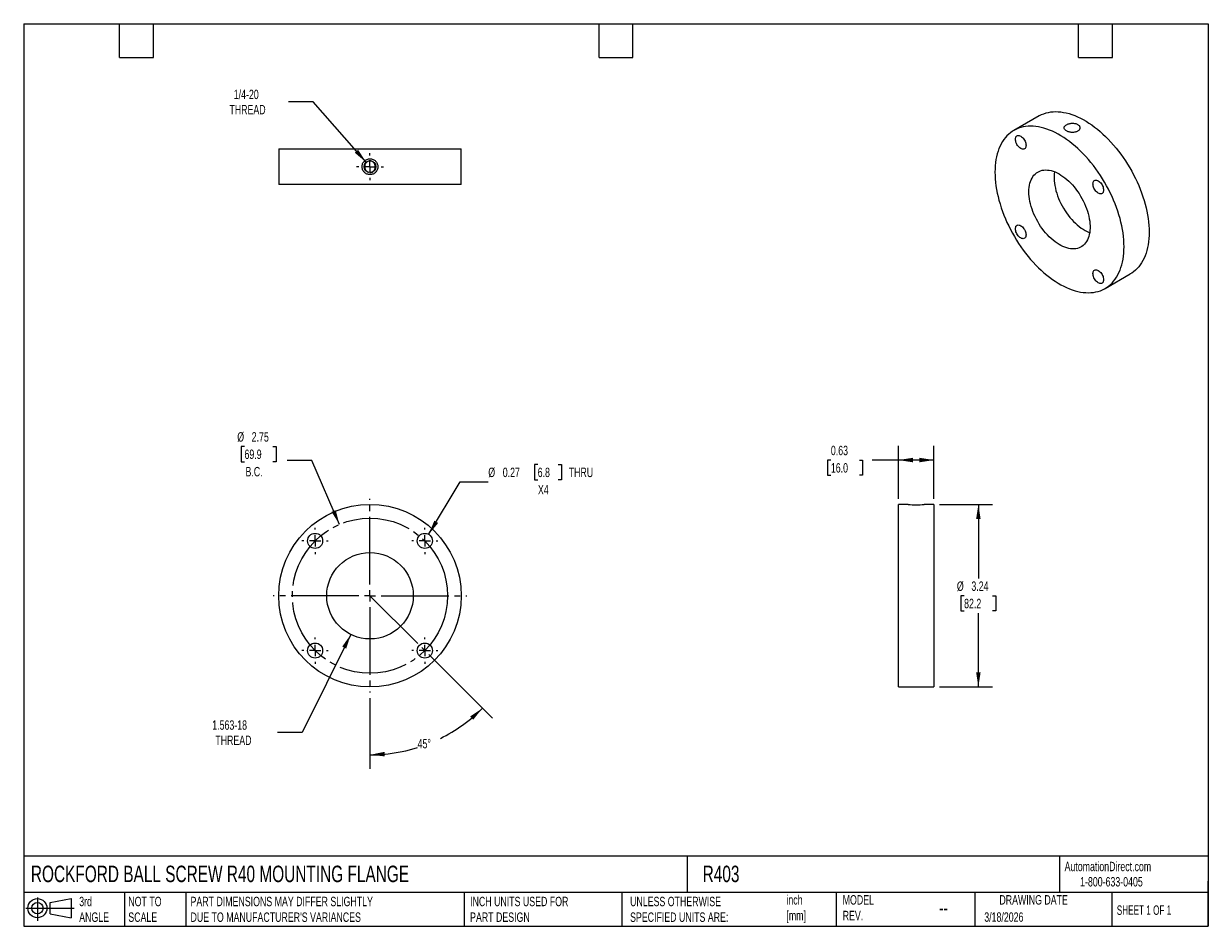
# Model space of a CAD drawing. Header units: inches. Extents: x 0.5 to 21.5, y 0.5 to 16.5.
import ezdxf

# ---------------------------------------------------------------- set-up
doc = ezdxf.new("R2010")
doc.units = ezdxf.units.IN
doc.header["$LTSCALE"] = 2
doc.header["$MEASUREMENT"] = 0
doc.linetypes.add('SLD-Center', pattern=[0.75, 0.6, -0.05, 0.05, -0.05])
doc.linetypes.add('SLD-Solid', pattern=[0])
doc.layers.add('CENTER', color=40, linetype='SLD-Center')
doc.layers.add('SLD-DEFPOINTS', color=7, linetype='Continuous')
doc.layers.add('DIMENSIONS', color=140, linetype='SLD-Solid', lineweight=25)
doc.layers.add('TEXT', color=140, linetype='SLD-Solid', lineweight=25)
doc.styles.add('SLDTEXTSTYLE0', font='TXT', dxfattribs={"width": 0.7})
doc.styles.add('SLDTEXTSTYLE1', font='TXT', dxfattribs={"width": 0.65})
doc.dimstyles.new('SLDDIMSTYLE0', dxfattribs={"dimtxt": 0.169922, "dimasz": 0.26, "dimexe": 0, "dimexo": 0.0625, "dimgap": 0.04248, "dimtad": 0, "dimtih": 1, "dimtoh": 1, "dimdec": 4, "dimlfac": 2, "dimzin": 12, "dimdsep": 46, "dimtxsty": 'SLDTEXTSTYLE0', "dimsah": 1, "dimcen": 0.09, "dimadec": 0, "dimazin": 3, "dimtfac": 1, "dimtdec": 0, "dimtofl": 0, "dimtmove": 0, "dimatfit": 3, "dimfxl": 0, "dimfrac": 2, "dimtolj": 1, "dimtzin": 12, "dimarcsym": 0})
doc.dimstyles.new('SLDDIMSTYLE1', dxfattribs={"dimtxt": 0.169922, "dimasz": 0.26, "dimexe": 0, "dimexo": 0.0625, "dimgap": 0.04248, "dimtad": 0, "dimtih": 1, "dimtoh": 1, "dimrnd": 1e-09, "dimzin": 12, "dimdsep": 46, "dimtxsty": 'SLDTEXTSTYLE0', "dimsah": 1, "dimcen": 0, "dimadec": 0, "dimazin": 3, "dimtfac": 1, "dimtofl": 0, "dimtmove": 0, "dimatfit": 3, "dimfxl": 0, "dimfrac": 2, "dimtolj": 1, "dimtzin": 12, "dimarcsym": 0})
doc.dimstyles.new('SLDDIMSTYLE2', dxfattribs={"dimtxt": 0.169922, "dimasz": 0.26, "dimexe": 0, "dimexo": 0.0625, "dimgap": 0.04248, "dimtad": 0, "dimtih": 1, "dimtoh": 1, "dimrnd": 1e-09, "dimzin": 12, "dimdsep": 46, "dimtxsty": 'SLDTEXTSTYLE0', "dimsah": 1, "dimcen": 0, "dimadec": 0, "dimazin": 3, "dimtfac": 1, "dimtofl": 0, "dimtmove": 0, "dimatfit": 3, "dimfxl": 0, "dimfrac": 2, "dimtolj": 1, "dimtzin": 12, "dimarcsym": 0})
doc.dimstyles.new('SLDDIMSTYLE3', dxfattribs={"dimtxt": 0.169922, "dimasz": 0.26, "dimexe": 0, "dimexo": 0.0625, "dimgap": 0.04248, "dimtad": 0, "dimtih": 1, "dimtoh": 1, "dimrnd": 1e-09, "dimdsep": 46, "dimtxsty": 'SLDTEXTSTYLE0', "dimsah": 1, "dimcen": 0, "dimadec": 0, "dimazin": 2, "dimtfac": 1, "dimtofl": 0, "dimtmove": 0, "dimatfit": 3, "dimfxl": 0, "dimfrac": 2, "dimtolj": 1, "dimtzin": 12, "dimarcsym": 0})
doc.dimstyles.new('SLDDIMSTYLE4', dxfattribs={"dimtxt": 0.169922, "dimasz": 0.26, "dimexe": 0, "dimexo": 0.0625, "dimgap": 0.04248, "dimtad": 0, "dimtih": 1, "dimtoh": 1, "dimrnd": 1e-09, "dimdsep": 46, "dimtxsty": 'SLDTEXTSTYLE0', "dimsah": 1, "dimcen": 0.09, "dimadec": 0, "dimazin": 2, "dimtfac": 1, "dimtofl": 0, "dimtmove": 0, "dimatfit": 3, "dimfxl": 0, "dimfrac": 2, "dimtolj": 1, "dimtzin": 12, "dimarcsym": 0})
doc.dimstyles.new('SLDDIMSTYLE5', dxfattribs={"dimtxt": 0.169922, "dimasz": 0.26, "dimexe": 0, "dimexo": 0.0625, "dimgap": 0.04248, "dimtad": 0, "dimtih": 1, "dimtoh": 1, "dimrnd": 1e-09, "dimzin": 12, "dimdsep": 46, "dimtxsty": 'SLDTEXTSTYLE0', "dimsah": 1, "dimcen": 0.09, "dimadec": 0, "dimazin": 3, "dimtfac": 1, "dimtofl": 0, "dimtmove": 0, "dimatfit": 3, "dimfxl": 0, "dimfrac": 2, "dimtolj": 1, "dimtzin": 12, "dimarcsym": 0})

# ---------------------------------------------------------------- blocks, each defined once
blk = doc.blocks.new('Block11')
at = {"color": 7, "linetype": 'SLD-Solid', "lineweight": 18}
for p, q in [((0, 0.227), (0.856, 0.227)), ((0.204, 0.418), (0.204, 0)), ((0.431, 0.328), (0.801, 0.396)), ((0.431, 0.126), (0.431, 0.328)), ((0.801, 0.396), (0.801, 0.058)), ((0.431, 0.126), (0.801, 0.058))]:
    blk.add_line(p, q, dxfattribs=at)
for radius in [0.169, 0.101]:
    blk.add_circle((0.204, 0.227), radius, dxfattribs=at)
blk = doc.blocks.new('Block12')
at = {"layer": 'SLD-DEFPOINTS'}
blk.add_blockref('Block11', (0, 0), dxfattribs=at)
blk = doc.blocks.new('_D')
at = {"layer": 'DIMENSIONS'}
for p, q in [((7.682, 5.317), (8.81, 4.189)), ((6.639, 4.543), (6.639, 3.29))]:
    blk.add_line(p, q, dxfattribs=at)
for start, end in [(296.2525, 315), (270, 287.4208)]:
    blk.add_arc((6.639, 6.36), 2.82, start, end, dxfattribs=at)
for points in [[(8.633, 4.366), (8.414, 4.22), (8.468, 4.161)], [(6.639, 3.54), (6.9, 3.512), (6.897, 3.592)]]:
    blk.add_solid(points, dxfattribs=at)
at = {"layer": 'DIMENSIONS', "insert": (7.483, 3.821), "char_height": 0.1667, "attachment_point": 1, "style": 'SLDTEXTSTYLE0'}
blk.add_mtext('45°', dxfattribs=at)
blk = doc.blocks.new('_D_1')
at = {"layer": 'DIMENSIONS'}
for p, q in [((4.414, 9.006), (4.357, 9.006)), ((4.357, 9.006), (4.357, 8.736)), ((4.919, 9.006), (4.976, 9.006)), ((4.976, 9.006), (4.976, 8.736)), ((4.357, 8.736), (4.414, 8.736)), ((4.976, 8.736), (4.919, 8.736)), ((5.61, 8.759), (5.172, 8.759)), ((6.097, 7.624), (5.61, 8.759))]:
    blk.add_line(p, q, dxfattribs=at)
blk.add_solid([(6.097, 7.624), (6.031, 7.878), (5.958, 7.847)], dxfattribs=at)
at = {"layer": 'DIMENSIONS', "char_height": 0.1667, "attachment_point": 1, "style": 'SLDTEXTSTYLE0'}
for s, insert in [('%%c', (4.286, 9.259)), ('2.75', (4.542, 9.259)), ('69.9', (4.414, 8.951)), ('B.C.', (4.432, 8.643))]:
    blk.add_mtext(s, dxfattribs=dict(at, insert=insert))
blk = doc.blocks.new('_D_2')
at = {"layer": 'DIMENSIONS'}
for p, q in [((6.298, 5.673), (5.436, 3.936)), ((5.436, 3.936), (4.998, 3.936))]:
    blk.add_line(p, q, dxfattribs=at)
blk.add_solid([(6.298, 5.673), (6.147, 5.458), (6.218, 5.423)], dxfattribs=at)
at = {"layer": 'DIMENSIONS', "char_height": 0.1667, "attachment_point": 1, "style": 'SLDTEXTSTYLE0'}
for s, insert in [('1.563-18', (3.843, 4.151)), ('THREAD', (3.897, 3.881))]:
    blk.add_mtext(s, dxfattribs=dict(at, insert=insert))
blk = doc.blocks.new('_D_3')
at = {"layer": 'DIMENSIONS'}
for p, q in [((9.612, 8.685), (9.555, 8.685)), ((9.555, 8.685), (9.555, 8.415)), ((9.975, 8.685), (10.032, 8.685)), ((10.032, 8.685), (10.032, 8.415)), ((9.555, 8.415), (9.612, 8.415)), ((10.032, 8.415), (9.975, 8.415)), ((7.679, 7.446), (8.236, 8.377)), ((8.236, 8.377), (8.736, 8.377))]:
    blk.add_line(p, q, dxfattribs=at)
blk.add_solid([(7.679, 7.446), (7.847, 7.649), (7.779, 7.69)], dxfattribs=at)
at = {"layer": 'DIMENSIONS', "char_height": 0.1667, "attachment_point": 1, "style": 'SLDTEXTSTYLE0'}
for s, insert in [('%%c', (8.736, 8.63)), ('0.27', (8.993, 8.63)), ('6.8', (9.612, 8.63)), ('THRU', (10.162, 8.63)), ('X4', (9.616, 8.322))]:
    blk.add_mtext(s, dxfattribs=dict(at, insert=insert))
blk = doc.blocks.new('SW_CENTERMARKSYMBOL_0')
at = {"layer": 'CENTER', "color": 0}
for p, q in [((0, 0.2), (0, 0.233)), ((-0.2, 0), (-0.233, 0)), ((0, 0), (-0.1, 0)), ((0, 0), (0, 0.1)), ((0, 0), (0, -0.1)), ((0, 0), (0.1, 0)), ((0.2, 0), (0.233, 0)), ((0, -0.2), (0, -0.233))]:
    blk.add_line(p, q, dxfattribs=at)
blk = doc.blocks.new('SW_CENTERMARKSYMBOL_1')
at = {"layer": 'CENTER', "color": 0}
for p, q in [((0, 0.2), (0, 0.233)), ((-0.2, 0), (-0.233, 0)), ((0, 0), (-0.1, 0)), ((0, 0), (0, 0.1)), ((0, 0), (0, -0.1)), ((0, 0), (0.1, 0)), ((0.2, 0), (0.233, 0)), ((0, -0.2), (0, -0.233))]:
    blk.add_line(p, q, dxfattribs=at)
blk = doc.blocks.new('SW_CENTERMARKSYMBOL_2')
at = {"layer": 'CENTER', "color": 0}
for p, q in [((0, 0.2), (0, 0.233)), ((-0.2, 0), (-0.233, 0)), ((0, 0), (-0.1, 0)), ((0, 0), (0, 0.1)), ((0, 0), (0, -0.1)), ((0, 0), (0.1, 0)), ((0.2, 0), (0.233, 0)), ((0, -0.2), (0, -0.233))]:
    blk.add_line(p, q, dxfattribs=at)
blk = doc.blocks.new('SW_CENTERMARKSYMBOL_3')
at = {"layer": 'CENTER', "color": 0}
for p, q in [((0, 0.2), (0, 0.233)), ((-0.2, 0), (-0.233, 0)), ((0, 0), (-0.1, 0)), ((0, 0), (0, 0.1)), ((0, 0), (0, -0.1)), ((0, 0), (0.1, 0)), ((0.2, 0), (0.233, 0)), ((0, -0.2), (0, -0.233))]:
    blk.add_line(p, q, dxfattribs=at)
blk = doc.blocks.new('SW_CENTERMARKSYMBOL_4')
at = {"layer": 'CENTER', "color": 0}
for p, q in [((0, 0.2), (0, 1.7175)), ((-0.2, 0), (-1.7175, 0)), ((0, 0), (-0.1, 0)), ((0, 0), (0, 0.1)), ((0, 0), (0, -0.1)), ((0, 0), (0.1, 0)), ((0.2, 0), (1.7175, 0)), ((0, -0.2), (0, -1.7175))]:
    blk.add_line(p, q, dxfattribs=at)
blk = doc.blocks.new('_D_4')
at = {"layer": 'DIMENSIONS'}
for p, q in [((16.006, 8.078), (16.006, 9.015)), ((16.636, 8.078), (16.636, 9.015)), ((14.809, 8.765), (14.752, 8.765)), ((14.752, 8.765), (14.752, 8.495)), ((15.314, 8.765), (15.371, 8.765)), ((15.371, 8.765), (15.371, 8.495)), ((16.006, 8.765), (15.544, 8.765)), ((16.636, 8.765), (16.006, 8.765)), ((14.752, 8.495), (14.809, 8.495)), ((15.371, 8.495), (15.314, 8.495))]:
    blk.add_line(p, q, dxfattribs=at)
for points in [[(16.006, 8.765), (16.266, 8.725), (16.266, 8.805)], [(16.636, 8.765), (16.376, 8.805), (16.376, 8.725)]]:
    blk.add_solid(points, dxfattribs=at)
at = {"layer": 'DIMENSIONS', "char_height": 0.1667, "attachment_point": 1, "style": 'SLDTEXTSTYLE0'}
for s, insert in [('0.63', (14.809, 9.018)), ('16.0', (14.809, 8.71))]:
    blk.add_mtext(s, dxfattribs=dict(at, insert=insert))
blk = doc.blocks.new('_D_5')
at = {"layer": 'DIMENSIONS'}
for p, q in [((16.736, 7.978), (17.674, 7.978)), ((17.424, 7.978), (17.424, 6.668)), ((17.171, 6.36), (17.114, 6.36)), ((17.114, 6.36), (17.114, 6.09)), ((17.676, 6.36), (17.733, 6.36)), ((17.733, 6.36), (17.733, 6.09)), ((17.114, 6.09), (17.171, 6.09)), ((17.733, 6.09), (17.676, 6.09)), ((17.424, 4.743), (17.424, 6.052)), ((16.736, 4.743), (17.674, 4.743))]:
    blk.add_line(p, q, dxfattribs=at)
for points in [[(17.424, 7.978), (17.384, 7.718), (17.464, 7.718)], [(17.424, 4.743), (17.464, 5.003), (17.384, 5.003)]]:
    blk.add_solid(points, dxfattribs=at)
at = {"layer": 'DIMENSIONS', "char_height": 0.1667, "attachment_point": 1, "style": 'SLDTEXTSTYLE0'}
for s, insert in [('%%c', (17.043, 6.613)), ('3.24', (17.3, 6.613)), ('82.2', (17.171, 6.305))]:
    blk.add_mtext(s, dxfattribs=dict(at, insert=insert))
blk = doc.blocks.new('_D_6')
at = {"layer": 'DIMENSIONS'}
for p, q in [((5.632, 15.115), (5.194, 15.115)), ((6.571, 14.043), (5.632, 15.115))]:
    blk.add_line(p, q, dxfattribs=at)
blk.add_solid([(6.571, 14.043), (6.429, 14.265), (6.369, 14.212)], dxfattribs=at)
at = {"layer": 'DIMENSIONS', "char_height": 0.1667, "attachment_point": 1, "style": 'SLDTEXTSTYLE0'}
for s, insert in [('1/4-20', (4.224, 15.33)), ('THREAD', (4.147, 15.06))]:
    blk.add_mtext(s, dxfattribs=dict(at, insert=insert))
blk = doc.blocks.new('SW_CENTERMARKSYMBOL_5')
at = {"layer": 'CENTER', "color": 0}
for p, q in [((0, 0.2), (0, 0.2405)), ((-0.2, 0), (-0.2405, 0)), ((0, 0), (-0.1, 0)), ((0, 0), (0, 0.1)), ((0, 0), (0, -0.1)), ((0, 0), (0.1, 0)), ((0.2, 0), (0.2405, 0)), ((0, -0.2), (0, -0.2405))]:
    blk.add_line(p, q, dxfattribs=at)

msp = doc.modelspace()

# ---------------------------------------------------------------- linework, layer by layer
for p, q in [((18.498771, 14.865554), (18.053294, 14.608385)), ((5.021329, 14.280014), (5.021329, 13.650014)), ((5.021329, 14.280014), (8.256329, 14.280014)), ((8.256329, 13.650014), (8.256329, 14.280014)), ((8.256329, 13.650014), (5.021329, 13.650014)), ((19.670662, 11.806717), (20.11614, 12.063886)), ((16.180819, 7.977598), (16.006319, 7.977598)), ((16.006319, 4.742598), (16.006319, 7.977598)), ((16.636319, 7.977598), (16.461819, 7.977598)), ((16.636319, 7.977598), (16.636319, 4.742598)), ((16.006319, 4.742598), (16.636319, 4.742598))]:
    msp.add_line(p, q)
at = {"color": 7, "linetype": 'SLD-Center', "lineweight": 18}
msp.add_line((6.638829, 6.360098), (7.6111, 5.387826), dxfattribs=at)
at = {"flags": 128}
for points in [[(18.498771, 14.865554), (18.507701, 14.870596), (18.544651, 14.889192), (18.583094, 14.904999), (18.622956, 14.917987), (18.664157, 14.92813), (18.706617, 14.935409), (18.750254, 14.939808), (18.794981, 14.94132), (18.840712, 14.939941), (18.887356, 14.935675), (18.934823, 14.928529), (18.983019, 14.918517), (19.03185, 14.90566), (19.08122, 14.889982), (19.131034, 14.871514), (19.181193, 14.850292), (19.231599, 14.826358), (19.282153, 14.799758), (19.332757, 14.770545), (19.383312, 14.738776), (19.433718, 14.704512), (19.483877, 14.667822), (19.53369, 14.628776), (19.583061, 14.587452), (19.631892, 14.54393), (19.680088, 14.498296), (19.727555, 14.450638), (19.774199, 14.40105), (19.81993, 14.34963), (19.864657, 14.296477), (19.908294, 14.241696), (19.950754, 14.185393), (19.991955, 14.127681), (20.031817, 14.06867), (20.07026, 14.008477), (20.10721, 13.94722), (20.142594, 13.885018), (20.176344, 13.821993), (20.208393, 13.758269), (20.238678, 13.693971), (20.26714, 13.629223), (20.293724, 13.564154), (20.318377, 13.49889), (20.341051, 13.433559), (20.361701, 13.368289), (20.380288, 13.303208), (20.396775, 13.238443), (20.411129, 13.174121), (20.423323, 13.110367), (20.433333, 13.047308), (20.441139, 12.985065), (20.446725, 12.923762), (20.450081, 12.863517), (20.451201, 12.80445), (20.450081, 12.746675), (20.446725, 12.690305), (20.441139, 12.635452), (20.433333, 12.582221), (20.423323, 12.530719), (20.411129, 12.481044), (20.396775, 12.433295), (20.380288, 12.387566), (20.361701, 12.343945), (20.341051, 12.302517), (20.318377, 12.263365), (20.293724, 12.226565), (20.26714, 12.192188), (20.238678, 12.160303), (20.208393, 12.13097), (20.176344, 12.104249), (20.142594, 12.080191), (20.11614, 12.063886)], [(17.718233, 13.867821), (17.719352, 13.808754), (17.722709, 13.748509), (17.728295, 13.687206), (17.736101, 13.624963), (17.74611, 13.561904), (17.758304, 13.498151), (17.772659, 13.433828), (17.789145, 13.369063), (17.807732, 13.303982), (17.828383, 13.238712), (17.851057, 13.173381), (17.87571, 13.108117), (17.902294, 13.043048), (17.930756, 12.978301), (17.961041, 12.914002), (17.99309, 12.850278), (18.026839, 12.787253), (18.062224, 12.725051), (18.099174, 12.663794), (18.137617, 12.603601), (18.177478, 12.544591), (18.218679, 12.486878), (18.26114, 12.430576), (18.304777, 12.375794), (18.349504, 12.322642), (18.395234, 12.271221), (18.441879, 12.221633), (18.489345, 12.173975), (18.537541, 12.128341), (18.586373, 12.084819), (18.635743, 12.043495), (18.685557, 12.004449), (18.735716, 11.967759), (18.786122, 11.933496), (18.836676, 11.901726), (18.88728, 11.872513), (18.937835, 11.845914), (18.988241, 11.821979), (19.0384, 11.800757), (19.088213, 11.782289), (19.137584, 11.766611), (19.186415, 11.753754), (19.234611, 11.743743), (19.282078, 11.736597), (19.328722, 11.73233), (19.374452, 11.730951), (19.41918, 11.732463), (19.462816, 11.736863), (19.505277, 11.744141), (19.546478, 11.754284), (19.586339, 11.767272), (19.624783, 11.783079), (19.661733, 11.801675), (19.697117, 11.823023), (19.730867, 11.847081), (19.762915, 11.873802), (19.793201, 11.903134), (19.821663, 11.93502), (19.848246, 11.969396), (19.872899, 12.006197), (19.895573, 12.045349), (19.916224, 12.086776), (19.934811, 12.130397), (19.951298, 12.176127), (19.965652, 12.223876), (19.977846, 12.27355), (19.987856, 12.325053), (19.995661, 12.378283), (20.001248, 12.433137), (20.004604, 12.489506), (20.005723, 12.547281), (20.004604, 12.606349), (20.001248, 12.666593), (19.995661, 12.727897), (19.987856, 12.790139), (19.977846, 12.853199), (19.965652, 12.916952), (19.951298, 12.981274), (19.934811, 13.046039), (19.916224, 13.11112), (19.895573, 13.17639), (19.872899, 13.241721), (19.848246, 13.306985), (19.821663, 13.372055), (19.793201, 13.436802), (19.762915, 13.501101), (19.730867, 13.564825), (19.697117, 13.627849), (19.661733, 13.690051), (19.624783, 13.751308), (19.586339, 13.811501), (19.546478, 13.870512), (19.505277, 13.928225), (19.462816, 13.984527), (19.41918, 14.039308), (19.374452, 14.092461), (19.328722, 14.143882), (19.282078, 14.19347), (19.234611, 14.241127), (19.186415, 14.286762), (19.137584, 14.330284), (19.088213, 14.371608), (19.0384, 14.410653), (18.988241, 14.447344), (18.937835, 14.481607), (18.88728, 14.513376), (18.836676, 14.542589), (18.786122, 14.569189), (18.735716, 14.593123), (18.685557, 14.614345), (18.635743, 14.632813), (18.586373, 14.648491), (18.537541, 14.661349), (18.489345, 14.67136), (18.441879, 14.678506), (18.395234, 14.682773), (18.349504, 14.684151), (18.304777, 14.682639), (18.26114, 14.67824), (18.218679, 14.670962), (18.177478, 14.660819), (18.137617, 14.647831), (18.099174, 14.632024), (18.062224, 14.613428), (18.026839, 14.59208), (17.99309, 14.568022), (17.961041, 14.541301), (17.930756, 14.511969), (17.902294, 14.480083), (17.87571, 14.445706), (17.851057, 14.408906), (17.828383, 14.369754), (17.807732, 14.328327), (17.789145, 14.284705), (17.772659, 14.238976), (17.758304, 14.191227), (17.74611, 14.141553), (17.736101, 14.09005), (17.728295, 14.03682), (17.722709, 13.981966), (17.719352, 13.925597), (17.718233, 13.867821)], [(18.268523, 14.344045), (18.267366, 14.327725), (18.26392, 14.313143), (18.258273, 14.300659), (18.250562, 14.29058), (18.240978, 14.283155), (18.229757, 14.278566), (18.217174, 14.276925), (18.20354, 14.278275), (18.18919, 14.28258), (18.174478, 14.289736), (18.159766, 14.299566), (18.145417, 14.311828), (18.131783, 14.326221), (18.1192, 14.342389), (18.107978, 14.359934), (18.098394, 14.378425), (18.090683, 14.397407), (18.085036, 14.416411), (18.081591, 14.43497), (18.080433, 14.452627), (18.081591, 14.468948), (18.085036, 14.483529), (18.090683, 14.496013), (18.098394, 14.506092), (18.107978, 14.513518), (18.1192, 14.518107), (18.131783, 14.519747), (18.145417, 14.518398), (18.159766, 14.514092), (18.174478, 14.506936), (18.18919, 14.497106), (18.20354, 14.484844), (18.217174, 14.470452), (18.229757, 14.454284), (18.240978, 14.436738), (18.250562, 14.418247), (18.258273, 14.399266), (18.26392, 14.380262), (18.267366, 14.361702), (18.268523, 14.344045)], [(18.319981, 13.52044), (18.321117, 13.560297), (18.324523, 13.598674), (18.330182, 13.635411), (18.338072, 13.670353), (18.34816, 13.703354), (18.360402, 13.734275), (18.374749, 13.762988), (18.391139, 13.78937), (18.409504, 13.813312), (18.429766, 13.834714), (18.451842, 13.853484), (18.475638, 13.869546), (18.501054, 13.882831), (18.527984, 13.893284), (18.556315, 13.90086), (18.585928, 13.905528), (18.616699, 13.907269), (18.648499, 13.906075), (18.681194, 13.901951), (18.714647, 13.894915), (18.748718, 13.884996), (18.783265, 13.872235), (18.818141, 13.856686), (18.853202, 13.838414), (18.888299, 13.817497), (18.923286, 13.794021), (18.958015, 13.768085), (18.992342, 13.739798), (19.026122, 13.709279), (19.059214, 13.676656), (19.091478, 13.642064), (19.12278, 13.605651), (19.152987, 13.567567), (19.181975, 13.527973), (19.20962, 13.487036), (19.235807, 13.444926), (19.260426, 13.401821), (19.283373, 13.357901), (19.304554, 13.31335), (19.323877, 13.268355), (19.341264, 13.223106), (19.35664, 13.177791), (19.369942, 13.132601), (19.381113, 13.087725), (19.390106, 13.043352), (19.396884, 12.999667), (19.401419, 12.956855), (19.403691, 12.915094), (19.403691, 12.87456), (19.401419, 12.835422), (19.396884, 12.797846), (19.390106, 12.761987), (19.381113, 12.727998), (19.369942, 12.69602), (19.35664, 12.666187), (19.341264, 12.638625), (19.323877, 12.61345), (19.304554, 12.590766), (19.283373, 12.57067), (19.260426, 12.553244), (19.235807, 12.538563), (19.20962, 12.526688), (19.181975, 12.517669), (19.152987, 12.511543), (19.12278, 12.508337), (19.091478, 12.508063), (19.059214, 12.510724), (19.026122, 12.516307), (18.992342, 12.524789), (18.958015, 12.536135), (18.923286, 12.550298), (18.888299, 12.567217), (18.853202, 12.586821), (18.818141, 12.60903), (18.783265, 12.633749), (18.748718, 12.660874), (18.714647, 12.690293), (18.681194, 12.721881), (18.648499, 12.755506), (18.616699, 12.791027), (18.585928, 12.828295), (18.556315, 12.867154), (18.527984, 12.90744), (18.501054, 12.948986), (18.475638, 12.991616), (18.451842, 13.035151), (18.429766, 13.07941), (18.409504, 13.124206), (18.391139, 13.169352), (18.374749, 13.214658), (18.360402, 13.259934), (18.34816, 13.304991), (18.338072, 13.349639), (18.330182, 13.393691), (18.324523, 13.436962), (18.321117, 13.479271), (18.319981, 13.52044)], [(18.772851, 13.876362), (18.772549, 13.874426), (18.768014, 13.836849), (18.765742, 13.797711), (18.765742, 13.757177), (18.768014, 13.715416), (18.772549, 13.672604), (18.779328, 13.628919), (18.788321, 13.584546), (18.799492, 13.539671), (18.812793, 13.494481), (18.82817, 13.449166), (18.845556, 13.403916), (18.86488, 13.358921), (18.88606, 13.314371), (18.909008, 13.27045), (18.933627, 13.227345), (18.959814, 13.185235), (18.987459, 13.144298), (19.016446, 13.104704), (19.046654, 13.066621), (19.077956, 13.030207), (19.11022, 12.995616), (19.143312, 12.962992), (19.177092, 12.932473), (19.211418, 12.904186), (19.246148, 12.87825), (19.281135, 12.854774), (19.316232, 12.833857), (19.351292, 12.815585), (19.386169, 12.800036), (19.396583, 12.79591)], [(19.643523, 13.550274), (19.642366, 13.533954), (19.63892, 13.519372), (19.633273, 13.506889), (19.625562, 13.49681), (19.615978, 13.489384), (19.604757, 13.484795), (19.592174, 13.483155), (19.57854, 13.484504), (19.56419, 13.48881), (19.549478, 13.495966), (19.534766, 13.505796), (19.520417, 13.518058), (19.506783, 13.53245), (19.4942, 13.548618), (19.482978, 13.566164), (19.473394, 13.584655), (19.465683, 13.603636), (19.460036, 13.62264), (19.456591, 13.6412), (19.455433, 13.658857), (19.456591, 13.675177), (19.460036, 13.689759), (19.465683, 13.702243), (19.473394, 13.712322), (19.482978, 13.719747), (19.4942, 13.724336), (19.506783, 13.725977), (19.520417, 13.724627), (19.534766, 13.720322), (19.549478, 13.713166), (19.56419, 13.703336), (19.57854, 13.691073), (19.592174, 13.676681), (19.604757, 13.660513), (19.615978, 13.642968), (19.625562, 13.624477), (19.633273, 13.605495), (19.63892, 13.586491), (19.642366, 13.567932), (19.643523, 13.550274)], [(18.268523, 12.756246), (18.267366, 12.739925), (18.26392, 12.725344), (18.258273, 12.71286), (18.250562, 12.702781), (18.240978, 12.695356), (18.229757, 12.690766), (18.217174, 12.689126), (18.20354, 12.690475), (18.18919, 12.694781), (18.174478, 12.701937), (18.159766, 12.711767), (18.145417, 12.724029), (18.131783, 12.738421), (18.1192, 12.754589), (18.107978, 12.772135), (18.098394, 12.790626), (18.090683, 12.809607), (18.085036, 12.828612), (18.081591, 12.847171), (18.080433, 12.864828), (18.081591, 12.881148), (18.085036, 12.89573), (18.090683, 12.908214), (18.098394, 12.918293), (18.107978, 12.925718), (18.1192, 12.930308), (18.131783, 12.931948), (18.145417, 12.930599), (18.159766, 12.926293), (18.174478, 12.919137), (18.18919, 12.909307), (18.20354, 12.897045), (18.217174, 12.882653), (18.229757, 12.866485), (18.240978, 12.848939), (18.250562, 12.830448), (18.258273, 12.811467), (18.26392, 12.792462), (18.267366, 12.773903), (18.268523, 12.756246)], [(19.643523, 11.962475), (19.642366, 11.946155), (19.63892, 11.931573), (19.633273, 11.919089), (19.625562, 11.90901), (19.615978, 11.901585), (19.604757, 11.896996), (19.592174, 11.895355), (19.57854, 11.896705), (19.56419, 11.90101), (19.549478, 11.908166), (19.534766, 11.917997), (19.520417, 11.930259), (19.506783, 11.944651), (19.4942, 11.960819), (19.482978, 11.978364), (19.473394, 11.996855), (19.465683, 12.015837), (19.460036, 12.034841), (19.456591, 12.0534), (19.455433, 12.071058), (19.456591, 12.087378), (19.460036, 12.10196), (19.465683, 12.114443), (19.473394, 12.124522), (19.482978, 12.131948), (19.4942, 12.136537), (19.506783, 12.138177), (19.520417, 12.136828), (19.534766, 12.132522), (19.549478, 12.125366), (19.56419, 12.115536), (19.57854, 12.103274), (19.592174, 12.088882), (19.604757, 12.072714), (19.615978, 12.055168), (19.625562, 12.036677), (19.633273, 12.017696), (19.63892, 11.998692), (19.642366, 11.980132), (19.643523, 11.962475)]]:
    msp.add_lwpolyline(points, dxfattribs=at)
for centre, radius in [((6.638829, 13.965014), 0.1035), ((6.638829, 6.360098), 1.6175), ((5.666557, 7.332369), 0.133), ((7.6111, 7.332369), 0.133), ((6.638829, 6.360098), 0.7665), ((5.666557, 5.387826), 0.133), ((7.6111, 5.387826), 0.133)]:
    msp.add_circle(centre, radius)
msp.add_arc((16.321319, 9.591276), 1.619783, 265.0239111, 274.9760889)
for points, knots in [([(19.184065, 14.714243), (19.177499, 14.718034), (19.170399, 14.721323), (19.155174, 14.726949), (19.146952, 14.729302), (19.129937, 14.732905), (19.121181, 14.734163), (19.103177, 14.735632), (19.093874, 14.735831), (19.075554, 14.73518), (19.066444, 14.734344), (19.048324, 14.731662), (19.039462, 14.72983), (19.022554, 14.725332), (19.014383, 14.722632), (18.999004, 14.716452), (18.991924, 14.713031), (18.978952, 14.705551), (18.973012, 14.701444), (18.962801, 14.692875), (18.958482, 14.688401), (18.951423, 14.679047), (18.948717, 14.674176), (18.945139, 14.664415), (18.944223, 14.659473), (18.94421, 14.649425), (18.945114, 14.644479), (18.948667, 14.634717), (18.951359, 14.629848), (18.958398, 14.620484), (18.962707, 14.616006), (18.972889, 14.607435), (18.978802, 14.603328), (18.991935, 14.595747), (18.999035, 14.592327), (19.01426, 14.586205), (19.022481, 14.583479), (19.039497, 14.578951), (19.048253, 14.577146), (19.066257, 14.574472), (19.07556, 14.573613), (19.09388, 14.572962), (19.10299, 14.573151), (19.121109, 14.574618), (19.129972, 14.575895), (19.146879, 14.579472), (19.155051, 14.581798), (19.170429, 14.587474), (19.177509, 14.590767), (19.190482, 14.598244), (19.196422, 14.602483), (19.206632, 14.611552), (19.210952, 14.616393), (19.21801, 14.626672), (19.220717, 14.632102), (19.224295, 14.643065), (19.22521, 14.648654), (19.225223, 14.66002), (19.224319, 14.665615), (19.220766, 14.676578), (19.218075, 14.682006), (19.211036, 14.692295), (19.206727, 14.69714), (19.196544, 14.706212), (19.190631, 14.710452), (19.184065, 14.714243)], [0, 0, 0, 0, 0.03125, 0.03125, 0.0625, 0.0625, 0.09375, 0.09375, 0.125, 0.125, 0.15625, 0.15625, 0.1875, 0.1875, 0.21875, 0.21875, 0.25, 0.25, 0.28125, 0.28125, 0.3125, 0.3125, 0.34375, 0.34375, 0.375, 0.375, 0.40625, 0.40625, 0.4375, 0.4375, 0.46875, 0.46875, 0.5, 0.5, 0.53125, 0.53125, 0.5625, 0.5625, 0.59375, 0.59375, 0.625, 0.625, 0.65625, 0.65625, 0.6875, 0.6875, 0.71875, 0.71875, 0.75, 0.75, 0.78125, 0.78125, 0.8125, 0.8125, 0.84375, 0.84375, 0.875, 0.875, 0.90625, 0.90625, 0.9375, 0.9375, 0.96875, 0.96875, 1, 1, 1, 1]), ([(6.638829, 14.105514), (6.629543, 14.105514), (6.620413, 14.104602), (6.602452, 14.101032), (6.593528, 14.098329), (6.576517, 14.091277), (6.568449, 14.086962), (6.553181, 14.076768), (6.545955, 14.070837), (6.533001, 14.057883), (6.527187, 14.050814), (6.516915, 14.03546), (6.512553, 14.02729), (6.505543, 14.010389), (6.502843, 14.001533), (6.49923, 13.983397), (6.498335, 13.974279), (6.498322, 13.955946), (6.499233, 13.946634), (6.502815, 13.928612), (6.505466, 13.919852), (6.512499, 13.902838), (6.516894, 13.894615), (6.527056, 13.879393), (6.532858, 13.872296), (6.545964, 13.859172), (6.553059, 13.853356), (6.568264, 13.843175), (6.576474, 13.838772), (6.593488, 13.831712), (6.602244, 13.82905), (6.620249, 13.825445), (6.629543, 13.824514), (6.648115, 13.824514), (6.657245, 13.825425), (6.675205, 13.828996), (6.684129, 13.831699), (6.701141, 13.838751), (6.709208, 13.843066), (6.724476, 13.85326), (6.731702, 13.85919), (6.744656, 13.872145), (6.75047, 13.879214), (6.760742, 13.894567), (6.765105, 13.902738), (6.772114, 13.919639), (6.774814, 13.928495), (6.778427, 13.946631), (6.779322, 13.955749), (6.779335, 13.974082), (6.778424, 13.983394), (6.774842, 14.001415), (6.772191, 14.010175), (6.765158, 14.02719), (6.760763, 14.035413), (6.750601, 14.050635), (6.744799, 14.057732), (6.731693, 14.070855), (6.724598, 14.076672), (6.709393, 14.086852), (6.701184, 14.091255), (6.684169, 14.098315), (6.675414, 14.100977), (6.657408, 14.104582), (6.648114, 14.105514), (6.638829, 14.105514)], [0, 0, 0, 0, 0.03125, 0.03125, 0.0625, 0.0625, 0.09375, 0.09375, 0.125, 0.125, 0.15625, 0.15625, 0.1875, 0.1875, 0.21875, 0.21875, 0.25, 0.25, 0.28125, 0.28125, 0.3125, 0.3125, 0.34375, 0.34375, 0.375, 0.375, 0.40625, 0.40625, 0.4375, 0.4375, 0.46875, 0.46875, 0.5, 0.5, 0.53125, 0.53125, 0.5625, 0.5625, 0.59375, 0.59375, 0.625, 0.625, 0.65625, 0.65625, 0.6875, 0.6875, 0.71875, 0.71875, 0.75, 0.75, 0.78125, 0.78125, 0.8125, 0.8125, 0.84375, 0.84375, 0.875, 0.875, 0.90625, 0.90625, 0.9375, 0.9375, 0.96875, 0.96875, 1, 1, 1, 1]), ([(6.638829, 14.068514), (6.629366, 14.06758), (6.610357, 14.065703), (6.58442, 14.051086), (6.562906, 14.028724), (6.548085, 13.998418), (6.543841, 13.968817), (6.54633, 13.944314), (6.551294, 13.926085), (6.559339, 13.909021), (6.570028, 13.89383), (6.583141, 13.881187), (6.596776, 13.871786), (6.606581, 13.86809), (6.6108, 13.866499)], [0, 0, 0, 0, 0.10062509, 0.202135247, 0.310273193, 0.428754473, 0.5568758, 0.623853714, 0.690823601, 0.757740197, 0.824628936, 0.888297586, 0.951924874, 1, 1, 1, 1]), ([(6.638829, 13.861514), (6.645363, 13.861514), (6.65177, 13.862264), (6.664341, 13.865184), (6.670546, 13.867391), (6.687962, 13.875812), (6.698367, 13.883991), (6.711006, 13.898633), (6.714794, 13.903987), (6.721249, 13.915151), (6.723952, 13.920993), (6.728337, 13.933188), (6.729992, 13.939502), (6.732177, 13.952186), (6.732727, 13.958607), (6.73271, 13.978115), (6.730513, 13.990841), (6.72167, 14.015327), (6.715259, 14.026483), (6.702486, 14.041258), (6.697829, 14.045688), (6.687709, 14.053549), (6.682184, 14.05701), (6.670501, 14.062657), (6.664448, 14.064809), (6.651908, 14.067742), (6.645369, 14.068514), (6.638829, 14.068514)], [0, 0, 0, 0, 0.0625, 0.0625, 0.125, 0.125, 0.25, 0.25, 0.3125, 0.3125, 0.375, 0.375, 0.4375, 0.4375, 0.5, 0.5, 0.625, 0.625, 0.75, 0.75, 0.8125, 0.8125, 0.875, 0.875, 0.9375, 0.9375, 1, 1, 1, 1])]:
    msp.add_open_spline(points, degree=3, knots=knots)
at = {"layer": 'CENTER', "linetype": 'SLD-Center'}
msp.add_circle((6.638829, 6.360098), 1.375, dxfattribs=at)
at = {"layer": 'TEXT'}
for p, q in [((0.5, 16.5), (21.5, 16.5)), ((0.5, 16.5), (0.5, 0.5)), ((2.2, 15.9), (2.2, 16.5)), ((2.8, 15.9), (2.8, 16.5)), ((10.7, 15.9), (10.7, 16.5)), ((11.3, 15.9), (11.3, 16.5)), ((19.2, 15.9), (19.2, 16.5)), ((19.8, 15.9), (19.8, 16.5)), ((21.5, 16.5), (21.5, 0.5)), ((2.2, 15.9), (2.8, 15.9)), ((10.7, 15.9), (11.3, 15.9)), ((19.2, 15.9), (19.8, 15.9)), ((21.5, 1.742213), (0.5, 1.742213)), ((12.26448, 1.742213), (12.26448, 1.1)), ((18.864203, 1.742213), (18.864203, 1.1)), ((21.5, 0.5), (21.5, 1.3)), ((21.5, 1.1), (0.5, 1.1)), ((2.286987, 1.1), (2.286987, 0.5)), ((3.373022, 1.1), (3.373022, 0.5)), ((8.305843, 1.1), (8.305843, 0.5)), ((11.10219, 1.1), (11.10219, 0.5)), ((14.905564, 1.1), (14.905564, 0.5)), ((17.359489, 1.1), (17.359489, 0.5)), ((19.79124, 1.1), (19.79124, 0.5)), ((0.5, 0.5), (21.5, 0.5))]:
    msp.add_line(p, q, dxfattribs=at)

# ---------------------------------------------------------------- block references
at = {"layer": 'CENTER'}
for name, p in [('SW_CENTERMARKSYMBOL_5', (6.638829, 13.965014)), ('SW_CENTERMARKSYMBOL_4', (6.638829, 6.360098)), ('SW_CENTERMARKSYMBOL_1', (5.666557, 7.332369)), ('SW_CENTERMARKSYMBOL_0', (7.6111, 7.332369)), ('SW_CENTERMARKSYMBOL_2', (5.666557, 5.387826)), ('SW_CENTERMARKSYMBOL_3', (7.6111, 5.387826))]:
    msp.add_blockref(name, p, dxfattribs=at)
at = {"layer": 'SLD-DEFPOINTS'}
msp.add_blockref('Block12', (0.53842, 0.594792), dxfattribs=at)

# ---------------------------------------------------------------- texts
at = {"layer": 'TEXT'}
for s, insert, char_height, attachment_point, style in [('ROCKFORD BALL SCREW R40 MOUNTING FLANGE', (0.627223, 1.574932), 0.29166667, 1, 'SLDTEXTSTYLE0'), ('R403', (12.536041, 1.574932), 0.2916667, 1, 'SLDTEXTSTYLE0'), ('AutomationDirect.com', (18.952359, 1.643821), 0.16666667, 1, 'SLDTEXTSTYLE0'), ('1-800-633-0405', (19.227683, 1.372994), 0.16666667, 1, 'SLDTEXTSTYLE0'), ('inch^J[mm]', (14.020773, 1.052129), 0.1666667, 1, 'SLDTEXTSTYLE0'), ('MODEL ^JREV.', (15.0184, 1.052283), 0.16666667, 1, 'SLDTEXTSTYLE0'), ('DRAWING DATE', (18.403568, 1.052283), 0.16666667, 2, 'SLDTEXTSTYLE0'), ('3rd^JANGLE', (1.484286, 1.023352), 0.1666667, 1, 'SLDTEXTSTYLE0'), ('NOT TO^JSCALE', (2.35486, 1.023352), 0.16666667, 1, 'SLDTEXTSTYLE0'), ("PART DIMENSIONS MAY DIFFER SLIGHTLY ^JDUE TO MANUFACTURER'S VARIANCES", (3.45768, 1.023352), 0.16666667, 1, 'SLDTEXTSTYLE0'), ('INCH UNITS USED FOR ^JPART DESIGN', (8.41367, 1.023352), 0.16666667, 1, 'SLDTEXTSTYLE0'), ('UNLESS OTHERWISE ^JSPECIFIED UNITS ARE:', (11.249538, 1.023352), 0.16666667, 1, 'SLDTEXTSTYLE0'), ('SHEET 1 OF 1', (19.877267, 0.870196), 0.16666667, 1, 'SLDTEXTSTYLE1'), ('--', (16.726614, 0.950841), 0.25, 1, 'SLDTEXTSTYLE0'), ('3/18/2026', (17.528568, 0.747304), 0.1666667, 1, 'SLDTEXTSTYLE0')]:
    msp.add_mtext(s, dxfattribs=dict(at, insert=insert, char_height=char_height, attachment_point=attachment_point, style=style))

# ---------------------------------------------------------------- dimensions: what is measured, and where the dimension line sits
at = {"layer": 'DIMENSIONS'}
for p1, p2, text, picture, middle in [((6.707018, 13.887152), (6.570639, 14.042875), '1/4-20\\PTHREAD', '_D_6', (4.607973, 15.11512)), ((6.97953, 7.046716), (6.298127, 5.673479), '1.563-18\\PTHREAD', '_D_2', (4.358454, 3.935874))]:
    dim = msp.add_diameter_dim_2p(p1=p1, p2=p2, text=text, dimstyle='SLDDIMSTYLE2', override={"dimpost": '<>'}, dxfattribs=at)
    dim.commit()
    dim.dimension.update_dxf_attribs({"geometry": picture, "text_midpoint": middle, "dimtype": 163})
for p1, p2, text, dimstyle, picture, middle in [((7.180845, 5.096435), (6.096812, 7.62376), '<>\\PB.C.', 'SLDDIMSTYLE1', '_D_1', (4.666531, 8.847043)), ((7.542808, 7.218241), (7.679392, 7.446497), '<> THRU\\PX4', 'SLDDIMSTYLE3', '_D_3', (9.762377, 8.414774))]:
    dim = msp.add_diameter_dim_2p(p1=p1, p2=p2, text=text, dimstyle=dimstyle, dxfattribs=at)
    dim.commit()
    dim.dimension.update_dxf_attribs({"geometry": picture, "text_midpoint": middle, "dimtype": 163})
dim = msp.add_linear_dim(base=(16.636319, 8.764999), p1=(16.006319, 7.977598), p2=(16.636319, 7.977598), dimstyle='SLDDIMSTYLE4', dxfattribs=at)
dim.commit()
dim.dimension.update_dxf_attribs({"geometry": '_D_4', "text_midpoint": (15.061643, 8.764999), "dimtype": 160})
dim = msp.add_angular_dim_2l(base=(7.065886, 3.572649), line1=((6.638829, 4.642598), (6.638829, 8.077598)), line2=((7.6111, 5.387826), (6.638829, 6.360098)), dimstyle='SLDDIMSTYLE0', dxfattribs=at)
dim.commit()
dim.dimension.update_dxf_attribs({"geometry": '_D', "text_midpoint": (7.684637, 3.741217), "dimtype": 162})
dim = msp.add_linear_dim(base=(17.4237203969, 4.7425976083), p1=(16.6363188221, 7.9775976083), p2=(16.6363188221, 4.7425976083), angle=90, text='%%c<>', dimstyle='SLDDIMSTYLE5', dxfattribs=at)
dim.commit()
dim.dimension.update_dxf_attribs({"geometry": '_D_5', "text_midpoint": (17.4237203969, 6.3600976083), "dimtype": 160})

doc.saveas('drawing.dxf')
